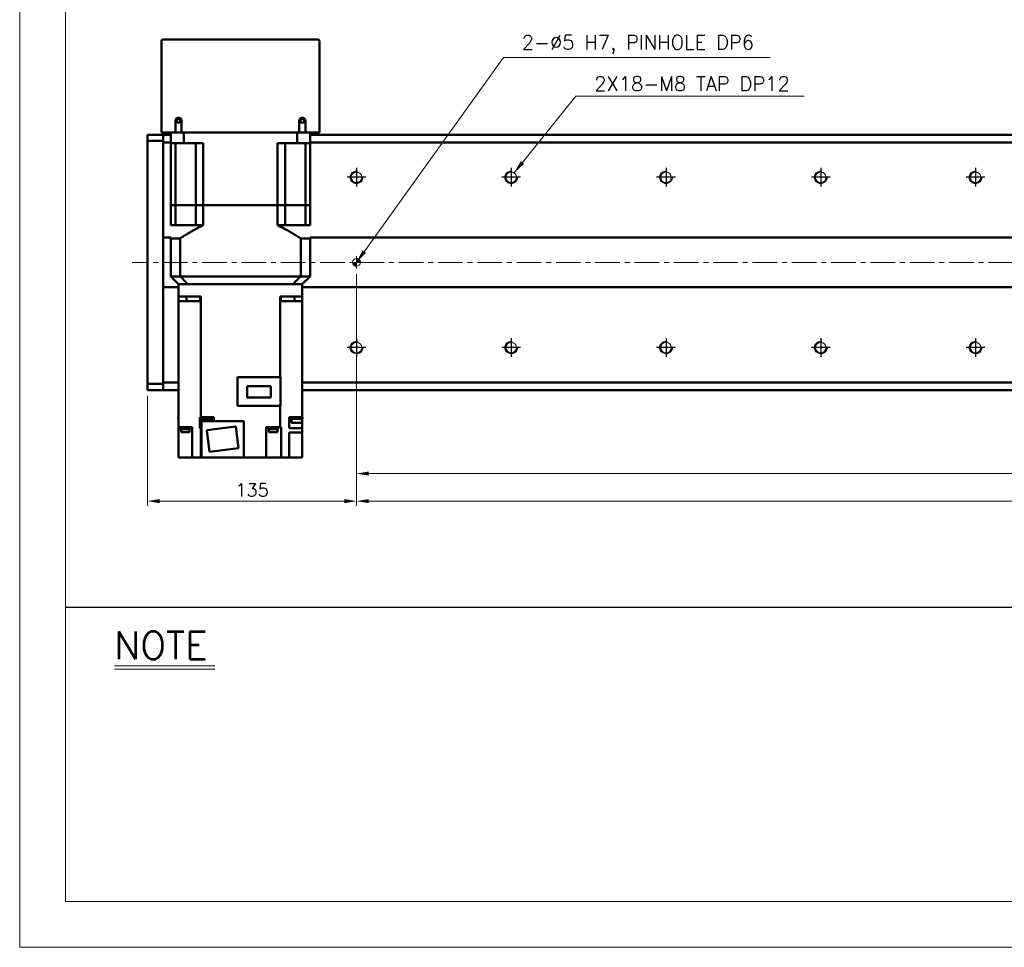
# Model space of a CAD drawing. Header units: millimetres. Extents: x 46891 to 51038, y 6223 to 10291.
# Tile 1 of 7: x 48547 to 49183, y 8529 to 9128. Entities that reach past the tile are written whole.
import ezdxf

# ---------------------------------------------------------------- set-up
doc = ezdxf.new("R2010")
doc.units = ezdxf.units.MM
doc.header["$LTSCALE"] = 0.5
doc.linetypes.add('CENTER', pattern=[50.8, 31.75, -6.35, 6.35, -6.35])
doc.layers.get('0').update_dxf_attribs({"lineweight": 20})
for name, color, linetype, lineweight in [('1', 1, 'CENTER', 13), ('4', 4, 'Continuous', 13), ('외형선(ISO)', 7, 'Continuous', 50)]:
    doc.layers.add(name, color=color, linetype=linetype, lineweight=lineweight)
for name, color, linetype in [('3', 3, 'Continuous'), ('C', 1, 'CENTER'), ('DIM', 4, 'Continuous')]:
    doc.layers.add(name, color=color, linetype=linetype)
doc.styles.add('DSR TEXT', font='romans.shx', dxfattribs={"bigfont": 'whgtxt.shx'})
doc.styles.get("Standard").update_dxf_attribs({"font": 'romans.shx', "bigfont": 'whgtxt.shx'})
doc.dimstyles.new('DSR', dxfattribs={"dimscale": 2, "dimtxt": 3, "dimasz": 3, "dimexe": 0.5, "dimexo": 0.5, "dimgap": 0.5, "dimtad": 1, "dimdsep": 46, "dimtxsty": 'Standard', "dimcen": 2.5, "dimclrd": 4, "dimclre": 4, "dimclrt": 2, "dimadec": 0, "dimazin": 2, "dimtfac": 1, "dimtmove": 0, "dimatfit": 3, "dimfxl": 0, "dimlwd": -1, "dimlwe": -1, "dimarcsym": 0})

# ---------------------------------------------------------------- blocks, each defined once
blk = doc.blocks.new('A$C13F00394')
for p, q in [((-202.34, 25.67), (-191.42, 25.67)), ((-202.34, 25.3), (-191.42, 25.3))]:
    blk.add_line(p, q)
at = {"layer": '3'}
blk.add_line((0, 32), (-207.68, 32), dxfattribs=at)
at = {"layer": '4', "color": 0, "style": 'DSR TEXT'}
blk.add_text('NOTE', height=3, dxfattribs=at).set_placement((-202.39, 26.38))
blk = doc.blocks.new('A$C1C1952E1')
at = {"color": 1}
blk.add_lwpolyline([(0, 0), (420, 0), (420, 297), (0, 297)], close=True, dxfattribs=at)
at = {"color": 3}
blk.add_lwpolyline([(5, 5), (415, 5), (415, 292), (5, 292)], close=True, dxfattribs=at)
blk = doc.blocks.new('tap8')
blk.add_circle((0, 0), 3.4)
at = {"layer": 'C', "color": 1, "linetype": 'CENTER'}
for p, q in [((-6.05, 0), (6.05, 0)), ((0, -6.05), (0, 6.05))]:
    blk.add_line(p, q, dxfattribs=at)
at = {"layer": 'DIM', "color": 3}
blk.add_arc((0, 0), 4, 263.84551, 189.43144, dxfattribs=at)
blk = doc.blocks.new('A$C33E56CC6')
h = blk.add_hatch()
h.set_pattern_fill('ANSI31', color=256, style=0)
h.set_pattern_definition([(45, (-7065.45672, -6508.5399), (-0.0883883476, 0.0883883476), [])])
h.paths.add_polyline_path([(4, 6.5, 0.414214), (1.5, 4), (4, 4)])
h.paths.add_polyline_path([(6.5, 4), (4, 4), (4, 1.5, 0.414214)])
blk.add_circle((4, 4), 2.5)
at = {"layer": '1'}
for p, q in [((4, 0), (4, 8)), ((0, 4), (8, 4))]:
    blk.add_line(p, q, dxfattribs=at)
blk = doc.blocks.new('*D86')
at = {"color": 1, "linetype": 'ByBlock'}
for p, q in [((48764.29, 8963.9), (48764.29, 8832.08)), ((50464.29, 8963.9), (50464.29, 8832.08)), ((48772.09, 8835.08), (50456.49, 8835.08))]:
    blk.add_line(p, q, dxfattribs=at)
at = {"color": 1}
for points in [[(48772.09, 8836.38), (48772.09, 8833.78), (48764.29, 8835.08)], [(50456.49, 8836.38), (50456.49, 8833.78), (50464.29, 8835.08)]]:
    blk.add_solid(points, dxfattribs=at)
at = {"layer": 'Defpoints', "color": 0}
for p in [(48764.29, 8967.5), (50464.29, 8967.5), (50464.29, 8835.08)]:
    blk.add_point(p, dxfattribs=at)
at = {"color": 3, "insert": (49614.29, 8842.28), "char_height": 8.4, "attachment_point": 5, "style": 'DSR TEXT'}
blk.add_mtext('1700%%P0.02', dxfattribs=at)
blk = doc.blocks.new('*D88')
at = {"color": 1, "linetype": 'ByBlock'}
for p, q in [((48764.29, 8906.86), (48764.29, 8814.27)), ((50464.29, 8906.86), (50464.29, 8814.27)), ((50456.49, 8817.27), (48772.09, 8817.27))]:
    blk.add_line(p, q, dxfattribs=at)
at = {"color": 1}
for points in [[(48772.09, 8818.57), (48772.09, 8815.97), (48764.29, 8817.27)], [(50456.49, 8818.57), (50456.49, 8815.97), (50464.29, 8817.27)]]:
    blk.add_solid(points, dxfattribs=at)
at = {"layer": 'Defpoints', "color": 0}
for p in [(48764.29, 8910.46), (50464.29, 8910.46), (48764.29, 8817.27)]:
    blk.add_point(p, dxfattribs=at)
at = {"color": 3, "insert": (49614.29, 8824.47), "char_height": 8.4, "attachment_point": 5, "style": 'DSR TEXT'}
blk.add_mtext('17X100PITCH=1700', dxfattribs=at)
blk = doc.blocks.new('*D89')
at = {"color": 1, "linetype": 'ByBlock'}
for p, q in [((48764.29, 8906.86), (48764.29, 8814.27)), ((48629.29, 8885.4), (48629.29, 8814.27)), ((48756.49, 8817.27), (48637.09, 8817.27))]:
    blk.add_line(p, q, dxfattribs=at)
at = {"color": 1}
for points in [[(48637.09, 8818.57), (48637.09, 8815.97), (48629.29, 8817.27)], [(48756.49, 8818.57), (48756.49, 8815.97), (48764.29, 8817.27)]]:
    blk.add_solid(points, dxfattribs=at)
at = {"layer": 'Defpoints', "color": 0}
for p in [(48764.29, 8910.46), (48629.29, 8889), (48629.29, 8817.27)]:
    blk.add_point(p, dxfattribs=at)
at = {"color": 3, "insert": (48696.79, 8824.47), "char_height": 8.4, "attachment_point": 5, "style": 'DSR TEXT'}
blk.add_mtext('135', dxfattribs=at)

msp = doc.modelspace()

# ---------------------------------------------------------------- linework, layer by layer
at = {"layer": '1'}
msp.add_line((50509.29456, 8971.50286), (48619.29456, 8971.50286), dxfattribs=at)
at = {"layer": '외형선(ISO)'}
for p, q in [((48638.29456, 9055.50286), (48638.29456, 9114.50286)), ((48639.29456, 9115.50286), (48739.29456, 9115.50286)), ((48740.29456, 9114.50286), (48740.29456, 9055.50286)), ((48647.29456, 9063.00286), (48647.29456, 9055.50286)), ((48651.29456, 9055.50286), (48651.29456, 9063.00286)), ((48727.29456, 9063.00286), (48727.29456, 9055.50286)), ((48731.29456, 9055.50286), (48731.29456, 9063.00286)), ((48629.29456, 9053.12418), (48629.29456, 9054.00286)), ((48639.29456, 9054.00286), (48629.29456, 9054.00286)), ((48638.29456, 9055.50286), (48639.29456, 9055.50286)), ((48639.29456, 9055.50286), (48639.29456, 9054.00286)), ((48639.29456, 9055.50286), (48647.29456, 9055.50286)), ((48639.29456, 9053.12418), (48639.29456, 9054.00286)), ((48639.29456, 9054.00286), (48644.29456, 9054.00286)), ((48639.29456, 9054.00286), (48639.29456, 9053.12418)), ((48644.29456, 9055.50286), (48644.29456, 9048.50286)), ((48647.29456, 9055.50286), (48651.29456, 9055.50286)), ((48651.29456, 9055.50286), (48727.29456, 9055.50286)), ((48652.70221, 9055.50286), (48652.70221, 9048.50286)), ((48725.8869, 9055.50286), (48725.8869, 9048.50286)), ((48727.29456, 9055.50286), (48731.29456, 9055.50286)), ((48731.29456, 9055.50286), (48739.29456, 9055.50286)), ((48734.29456, 9055.50286), (48734.29456, 9048.50286)), ((48734.29456, 9054.00286), (50489.29456, 9054.00286)), ((48739.29456, 9055.50286), (48739.29456, 9054.00286)), ((48739.29456, 9055.50286), (48740.29456, 9055.50286)), ((48629.29456, 9053.12418), (48629.29456, 9050.00286)), ((48639.29456, 9050.00286), (48629.29456, 9050.00286)), ((48629.29456, 9050.00286), (48629.29456, 8893.00286)), ((48639.29456, 9053.12418), (48639.29456, 9049.00286)), ((48639.29456, 9050.00286), (48639.29456, 9053.12418)), ((48639.29456, 9049.00286), (48639.29456, 8987.50286)), ((48644.29456, 9049.00286), (48639.29456, 9049.00286)), ((48652.70221, 9048.50286), (48644.29456, 9048.50286)), ((48644.29456, 9008.50286), (48644.29456, 9048.50286)), ((48647.24234, 9048.50286), (48647.24234, 9008.50286)), ((48652.70221, 9048.50286), (48665.29456, 9048.50286)), ((48660.43956, 9048.50286), (48660.43956, 9008.50286)), ((48665.29456, 9008.50286), (48665.29456, 9048.50286)), ((48713.29456, 9048.50286), (48725.8869, 9048.50286)), ((48713.29456, 9008.50286), (48713.29456, 9048.50286)), ((48718.14956, 9048.50286), (48718.14956, 9008.50286)), ((48734.29456, 9048.50286), (48725.8869, 9048.50286)), ((48731.34677, 9048.50286), (48731.34677, 9008.50286)), ((50489.29456, 9049.00286), (48734.29456, 9049.00286)), ((48734.29456, 9008.50286), (48734.29456, 9048.50286)), ((48644.29456, 9008.50286), (48647.24234, 9008.50286)), ((48647.24234, 9008.50286), (48644.29456, 9008.50286)), ((48644.29456, 9008.50286), (48644.29456, 8995.50286)), ((48647.24234, 9008.50286), (48653.93956, 9008.50286)), ((48647.24234, 9008.50286), (48653.93956, 9008.50286)), ((48647.24234, 9008.50286), (48647.24234, 8995.50286)), ((48653.93956, 9008.50286), (48660.43956, 9008.50286)), ((48653.93956, 9008.50286), (48660.43956, 9008.50286)), ((48660.43956, 9008.50286), (48665.29456, 9008.50286)), ((48665.29456, 9008.50286), (48660.43956, 9008.50286)), ((48660.43956, 9008.50286), (48660.43956, 8995.50286)), ((48665.29456, 9008.50286), (48713.29456, 9008.50286)), ((48665.29456, 9008.50286), (48713.29456, 9008.50286)), ((48665.29456, 9008.50286), (48665.29456, 8995.50286)), ((48713.29456, 9008.50286), (48718.14956, 9008.50286)), ((48718.14956, 9008.50286), (48713.29456, 9008.50286)), ((48713.29456, 9008.50286), (48713.29456, 8995.50286)), ((48718.14956, 9008.50286), (48724.64956, 9008.50286)), ((48718.14956, 9008.50286), (48724.64956, 9008.50286)), ((48718.14956, 9008.50286), (48718.14956, 8995.50286)), ((48724.64956, 9008.50286), (48731.34677, 9008.50286)), ((48724.64956, 9008.50286), (48731.34677, 9008.50286)), ((48731.34677, 9008.50286), (48734.29456, 9008.50286)), ((48734.29456, 9008.50286), (48731.34677, 9008.50286)), ((48731.34677, 9008.50286), (48731.34677, 8995.50286)), ((48734.29456, 9008.50286), (48734.29456, 8995.50286)), ((48647.24234, 8995.50286), (48644.29456, 8995.50286)), ((48647.24234, 8995.50286), (48660.43956, 8995.50286)), ((48665.29456, 8995.50286), (48660.43956, 8995.50286)), ((48718.14956, 8995.50286), (48713.29456, 8995.50286)), ((48731.34677, 8995.50286), (48718.14956, 8995.50286)), ((48734.29456, 8995.50286), (48731.34677, 8995.50286)), ((48639.29456, 8987.50286), (48639.29456, 8986.64931)), ((48639.29456, 8987.50286), (48644.29456, 8987.50286)), ((48639.29456, 8986.64931), (48639.29456, 8986.29575)), ((48639.29456, 8986.29575), (48639.29456, 8956.70997)), ((48639.29456, 8956.70997), (48639.29456, 8986.29575)), ((48650.29196, 8986.95286), (48644.29456, 8986.95286)), ((48644.29456, 8986.95286), (48644.29456, 8962.50286)), ((48650.29196, 8986.95286), (48650.29196, 8962.50286)), ((48734.29456, 8986.95286), (48728.29715, 8986.95286)), ((48728.29715, 8986.95286), (48728.29715, 8962.50286)), ((48734.29456, 8987.50286), (50489.29456, 8987.50286)), ((48734.29456, 8986.95286), (48734.29456, 8962.50286)), ((48644.29456, 8962.50286), (48649.29456, 8957.50286)), ((48644.29456, 8962.50286), (48650.29196, 8962.50286)), ((48650.29196, 8962.50286), (48728.29715, 8962.50286)), ((48728.29715, 8962.50286), (48734.29456, 8962.50286)), ((48729.29456, 8957.50286), (48734.29456, 8962.50286)), ((48639.29456, 8956.70997), (48639.29456, 8956.35641)), ((48639.29456, 8956.35641), (48639.29456, 8955.50286)), ((48639.29456, 8955.50286), (48639.29456, 8894.00286)), ((48649.29456, 8955.50286), (48639.29456, 8955.50286)), ((48649.29456, 8949.50286), (48649.29456, 8957.50286)), ((48649.38265, 8957.50286), (48649.29456, 8957.50286)), ((48655.18753, 8957.50286), (48649.38265, 8957.50286)), ((48655.29088, 8957.50286), (48655.18753, 8957.50286)), ((48655.29088, 8957.50286), (48723.29823, 8957.50286)), ((48656.29456, 8957.50286), (48722.29456, 8957.50286)), ((48723.29823, 8957.50286), (48723.40159, 8957.50286)), ((48729.20646, 8957.50286), (48723.40159, 8957.50286)), ((48729.20646, 8957.50286), (48729.29456, 8957.50286)), ((48729.29456, 8949.50286), (48729.29456, 8957.50286)), ((50489.29456, 8955.50286), (48729.29456, 8955.50286)), ((48649.29456, 8949.50286), (48656.29456, 8949.50286)), ((48649.29456, 8949.50286), (48649.29456, 8946.50286)), ((48657.85071, 8946.50286), (48649.29456, 8946.50286)), ((48649.29456, 8946.50286), (48649.29456, 8865.00286)), ((48654.43028, 8949.50286), (48654.43028, 8946.50286)), ((48663.63699, 8949.50286), (48656.29456, 8949.50286)), ((48657.85071, 8946.50286), (48662.96189, 8946.50286)), ((48663.62837, 8946.50286), (48662.96189, 8946.50286)), ((48663.21767, 8946.50286), (48663.21767, 8949.50286)), ((48663.63699, 8946.50286), (48663.62837, 8946.50286)), ((48663.62837, 8871.50286), (48663.62837, 8946.50286)), ((48663.63699, 8949.50286), (48663.63699, 8946.50286)), ((48722.29456, 8949.50286), (48714.95213, 8949.50286)), ((48714.95213, 8949.50286), (48714.95213, 8946.50286)), ((48714.96074, 8946.50286), (48714.95213, 8946.50286)), ((48715.62723, 8946.50286), (48714.96074, 8946.50286)), ((48714.96074, 8897.40286), (48714.96074, 8946.50286)), ((48715.37144, 8946.50286), (48715.37144, 8949.50286)), ((48715.62723, 8946.50286), (48720.7384, 8946.50286)), ((48729.29456, 8946.50286), (48720.7384, 8946.50286)), ((48722.29456, 8949.50286), (48729.29456, 8949.50286)), ((48724.15884, 8946.50286), (48724.15884, 8949.50286)), ((48729.29456, 8946.50286), (48729.29456, 8949.50286)), ((48729.29456, 8871.50286), (48729.29456, 8946.50286)), ((48687.49456, 8897.40286), (48715.29456, 8897.40286)), ((48687.49456, 8897.40286), (48687.49456, 8878.85286)), ((48715.29456, 8897.40286), (48715.29456, 8878.85286)), ((48629.29456, 8893.00286), (48639.29456, 8893.00286)), ((48629.29456, 8893.00286), (48629.29456, 8889.88154)), ((48629.29456, 8889.00286), (48629.29456, 8889.88154)), ((48639.29456, 8889.00286), (48629.29456, 8889.00286)), ((48639.29456, 8894.00286), (48639.29456, 8889.88154)), ((48639.29456, 8894.00286), (48649.29456, 8894.00286)), ((48639.29456, 8889.88154), (48639.29456, 8893.00286)), ((48639.29456, 8889.00286), (48639.29456, 8889.88154)), ((48639.29456, 8889.88154), (48639.29456, 8889.00286)), ((48639.29456, 8889.00286), (48649.29456, 8889.00286)), ((48708.84456, 8891.62786), (48693.74456, 8891.62786)), ((48693.74456, 8891.62786), (48693.74456, 8884.17786)), ((48708.84456, 8884.17786), (48708.84456, 8891.62786)), ((48729.29456, 8894.00286), (50489.29456, 8894.00286)), ((48729.29456, 8889.00286), (50489.29456, 8889.00286)), ((48693.74456, 8884.17786), (48708.84456, 8884.17786)), ((48687.49456, 8878.85286), (48715.29456, 8878.85286)), ((48714.96074, 8878.85286), (48714.96074, 8865.00286)), ((48649.29456, 8871.50286), (48649.07466, 8871.50286)), ((48649.07466, 8871.50286), (48649.07466, 8870.50286)), ((48649.07466, 8870.50286), (48649.29456, 8870.50286)), ((48662.96992, 8871.50286), (48663.62837, 8871.50286)), ((48662.96992, 8869.50286), (48662.96992, 8871.50286)), ((48662.97261, 8869.50286), (48662.96992, 8869.50286)), ((48662.97261, 8869.50286), (48662.97261, 8864.50286)), ((48664.08394, 8869.50286), (48662.97261, 8869.50286)), ((48663.62837, 8871.50286), (48666.31001, 8871.50286)), ((48663.78394, 8871.50286), (48663.78394, 8870.50286)), ((48663.78394, 8870.50286), (48671.38394, 8870.50286)), ((48664.08394, 8870.50286), (48664.08394, 8867.90286)), ((48691.49456, 8869.00286), (48664.09456, 8869.00286)), ((48664.09456, 8869.00286), (48664.09456, 8845.50286)), ((48668.85786, 8871.50286), (48666.31001, 8871.50286)), ((48668.85786, 8871.50286), (48672.09598, 8871.50286)), ((48671.08394, 8870.50286), (48671.08394, 8869.00286)), ((48671.08394, 8869.50286), (48672.09456, 8869.50286)), ((48671.38394, 8871.50286), (48671.38394, 8870.50286)), ((48672.09456, 8869.00286), (48672.09456, 8869.50286)), ((48672.09598, 8869.50286), (48672.09456, 8869.50286)), ((48672.09598, 8869.50286), (48672.09598, 8871.50286)), ((48691.49456, 8845.50286), (48691.49456, 8869.00286)), ((48720.8555, 8871.50286), (48729.29456, 8871.50286)), ((48720.8555, 8869.50286), (48720.8555, 8871.50286)), ((48720.89456, 8869.50286), (48720.8555, 8869.50286)), ((48720.89456, 8864.50286), (48720.89456, 8869.50286)), ((48720.89456, 8869.50286), (48722.21446, 8869.50286)), ((48721.91446, 8871.50286), (48721.91446, 8870.50286)), ((48721.91446, 8870.50286), (48729.51446, 8870.50286)), ((48722.21446, 8870.50286), (48722.21446, 8867.90286)), ((48729.21446, 8870.50286), (48729.21446, 8867.90286)), ((48729.29456, 8869.50286), (48729.21446, 8869.50286)), ((48729.51446, 8871.50286), (48729.29456, 8871.50286)), ((48729.29456, 8869.50286), (48729.29456, 8870.50286)), ((48729.29456, 8864.50286), (48729.29456, 8869.50286)), ((48729.51446, 8871.50286), (48729.51446, 8870.50286)), ((48649.29456, 8865.00286), (48657.85071, 8865.00286)), ((48649.29456, 8865.00286), (48649.29456, 8845.50286)), ((48650.73362, 8864.50286), (48650.73362, 8865.00286)), ((48650.73362, 8864.50286), (48656.73362, 8864.50286)), ((48650.78362, 8863.80286), (48650.78362, 8864.50286)), ((48650.78362, 8863.80286), (48656.68362, 8863.80286)), ((48650.98362, 8861.80286), (48650.98362, 8863.80286)), ((48656.48362, 8861.80286), (48656.48362, 8863.80286)), ((48656.68362, 8863.80286), (48656.68362, 8864.50286)), ((48656.73362, 8864.50286), (48656.73362, 8865.00286)), ((48658.19456, 8865.00286), (48657.85071, 8865.00286)), ((48658.19456, 8865.00286), (48658.19456, 8845.50286)), ((48663.62837, 8864.50286), (48662.97261, 8864.50286)), ((48663.62837, 8845.50286), (48663.62837, 8864.50286)), ((48663.62837, 8864.50286), (48664.09456, 8864.50286)), ((48664.08394, 8867.90286), (48664.09456, 8867.90286)), ((48686.37066, 8865.40844), (48667.51228, 8863.09292)), ((48667.51228, 8863.09292), (48669.21845, 8849.19728)), ((48688.07683, 8851.5128), (48686.37066, 8865.40844)), ((48705.99456, 8865.00286), (48714.96074, 8865.00286)), ((48705.99456, 8845.50286), (48705.99456, 8865.00286)), ((48707.49313, 8864.50286), (48707.49313, 8865.00286)), ((48707.49313, 8864.50286), (48713.49313, 8864.50286)), ((48707.54313, 8863.80286), (48707.54313, 8864.50286)), ((48707.54313, 8863.80286), (48713.44313, 8863.80286)), ((48707.74313, 8861.80286), (48707.74313, 8863.80286)), ((48713.24313, 8861.80286), (48713.24313, 8863.80286)), ((48713.44313, 8863.80286), (48713.44313, 8864.50286)), ((48713.49313, 8864.50286), (48713.49313, 8865.00286)), ((48714.96074, 8865.00286), (48715.62723, 8865.00286)), ((48715.66167, 8865.00286), (48715.62723, 8865.00286)), ((48715.66167, 8845.50286), (48715.66167, 8865.00286)), ((48729.29456, 8864.50286), (48720.89456, 8864.50286)), ((48722.21446, 8867.90286), (48729.21446, 8867.90286)), ((48729.29456, 8864.50286), (48729.29456, 8861.50286)), ((48650.98362, 8861.80286), (48656.48362, 8861.80286)), ((48707.74313, 8861.80286), (48713.24313, 8861.80286)), ((48720.89456, 8861.50286), (48729.29456, 8861.50286)), ((48720.89456, 8861.50286), (48720.89456, 8845.50286)), ((48729.29456, 8861.50286), (48729.29456, 8845.50286)), ((48669.21845, 8849.19728), (48688.07683, 8851.5128)), ((48649.29456, 8845.50286), (48653.69456, 8845.50286)), ((48658.19456, 8845.50286), (48653.69456, 8845.50286)), ((48662.96189, 8845.50286), (48658.19456, 8845.50286)), ((48662.96189, 8845.50286), (48663.62837, 8845.50286)), ((48664.09456, 8845.50286), (48663.62837, 8845.50286)), ((48664.09456, 8845.50286), (48691.49456, 8845.50286)), ((48705.99456, 8845.50286), (48691.49456, 8845.50286)), ((48710.49456, 8845.50286), (48705.99456, 8845.50286)), ((48710.49456, 8845.50286), (48715.66167, 8845.50286)), ((48720.7384, 8845.50286), (48715.66167, 8845.50286)), ((48720.7384, 8845.50286), (48720.89456, 8845.50286)), ((48724.89456, 8845.50286), (48720.89456, 8845.50286)), ((48724.89456, 8845.50286), (48729.29456, 8845.50286))]:
    msp.add_line(p, q, dxfattribs=at)
for centre in [(48649.29456, 9063.00286), (48729.29456, 9063.00286)]:
    msp.add_circle(centre, 1.2295, dxfattribs=at)
for centre, radius, start, end in [((48639.29456, 9114.50286), 1, 90, 180), ((48739.29456, 9114.50286), 1, 0, 90), ((48649.29456, 9063.00286), 2, 0, 180), ((48729.29456, 9063.00286), 2, 0, 180)]:
    msp.add_arc(centre, radius, start, end, dxfattribs=at)
for points, weights in [([(48650.29196, 8986.95286), (48658.37341, 8992.24585), (48665.29456, 8995.50286)], [1.24342419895, 1.30973118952, 1.35416666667]), ([(48713.29456, 8995.50286), (48720.2157, 8992.24585), (48728.29715, 8986.95286)], [1.35416666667, 1.30973118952, 1.24342419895])]:
    msp.add_rational_spline(points, weights, degree=2, dxfattribs=at)
for points in [[(48655.29088, 8957.50286), (48654.74844, 8958.04496), (48653.65492, 8959.13814), (48651.98852, 8960.80494), (48650.86037, 8961.93391), (48650.29196, 8962.50286)], [(48728.29715, 8962.50286), (48727.72847, 8961.93364), (48726.59995, 8960.80429), (48724.93355, 8959.1375), (48723.8404, 8958.04468), (48723.29823, 8957.50286)]]:
    msp.add_open_spline(points, degree=3, dxfattribs=at)

# ---------------------------------------------------------------- block references
at = {"xscale": 5.931900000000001, "yscale": 5.931900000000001, "zscale": 5.931900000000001}
for name, p in [('A$C1C1952E1', (48546.67132, 8528.99552)), ('A$C13F00394', (49808.28288, 8558.65502))]:
    msp.add_blockref(name, p, dxfattribs=at)
at = {"xscale": -1}
for name, p, rotation in [('tap8', (48764.29456, 9026.50286), 90), ('tap8', (48864.29456, 9026.50286), 90), ('tap8', (48964.29456, 9026.50286), 90), ('tap8', (49064.29456, 9026.50286), 90), ('tap8', (49164.29456, 9026.50286), 90), ('A$C33E56CC6', (48760.29455, 8975.50286), 180), ('tap8', (48764.29456, 8916.50286), 90), ('tap8', (48864.29456, 8916.50286), 90), ('tap8', (48964.29456, 8916.50286), 90), ('tap8', (49064.29456, 8916.50286), 90), ('tap8', (49164.29456, 8916.50286), 90)]:
    msp.add_blockref(name, p, dxfattribs=dict(at, rotation=rotation))

# ---------------------------------------------------------------- texts
at = {"color": 3, "char_height": 9.24, "attachment_point": 1, "style": 'DSR TEXT'}
for s, insert in [('2-%%C5 H7, PINHOLE DP6', (48871.07322, 9118.29942)), ('2X18-M8 TAP DP12', (48917.91186, 9091.52477))]:
    msp.add_mtext(s, dxfattribs=dict(at, insert=insert))

# ---------------------------------------------------------------- dimensions: what is measured, and where the dimension line sits
for base, p1, p2, text, picture, middle in [((50464.29456, 8835.08227), (48764.29456, 8967.50286), (50464.29456, 8967.50286), '<>%%P0.02', '*D86', (49614.29456, 8842.28227)), ((48764.29456, 8817.26654), (50464.29456, 8910.45589), (48764.29456, 8910.45589), '17X100PITCH=<>', '*D88', (49614.29456, 8824.46654))]:
    dim = msp.add_linear_dim(base=base, p1=p1, p2=p2, text=text, dimstyle='DSR', override={"dimscale": 3, "dimtxt": 2.8, "dimasz": 2.600136, "dimexe": 1, "dimexo": 1.2, "dimgap": 1, "dimdec": 4, "dimtxsty": 'DSR TEXT', "dimclrd": 1, "dimclre": 1, "dimclrt": 3, "dimtdec": 4, "dimtix": 1})
    dim.commit()
    dim.dimension.update_dxf_attribs({"geometry": picture, "text_midpoint": middle})
dim = msp.add_linear_dim(base=(48629.29456, 8817.26654), p1=(48764.29456, 8910.45589), p2=(48629.29456, 8889.00286), dimstyle='DSR', override={"dimscale": 3, "dimtxt": 2.8, "dimasz": 2.600136, "dimexe": 1, "dimexo": 1.2, "dimgap": 1, "dimdec": 4, "dimtxsty": 'DSR TEXT', "dimclrd": 1, "dimclre": 1, "dimclrt": 3, "dimtdec": 4, "dimtix": 1})
dim.commit()
dim.dimension.update_dxf_attribs({"geometry": '*D89', "text_midpoint": (48696.79456, 8824.46654)})

# ---------------------------------------------------------------- leaders
at = {"annotation_type": 0, "has_hookline": 1, "hookline_direction": 0}
for points, text_width in [([(48764.29456, 8971.50286), (48859.19277, 9103.99942), (48867.77322, 9103.99942)], 160.4625), ([(48866.15922, 9029.34593), (48906.03141, 9078.98477), (48914.61186, 9078.98477)], 135.575)]:
    msp.add_leader(points, dimstyle='DSR', override={"dimscale": 3.3, "dimtxt": 2.8, "dimasz": 2.600136, "dimexe": 1, "dimexo": 1.2, "dimgap": 1, "dimdec": 4, "dimtxsty": 'DSR TEXT', "dimclrd": 1, "dimclre": 1, "dimclrt": 3, "dimtdec": 4, "dimtix": 1}, dxfattribs=dict(at, text_width=text_width))

doc.saveas('drawing.dxf')
